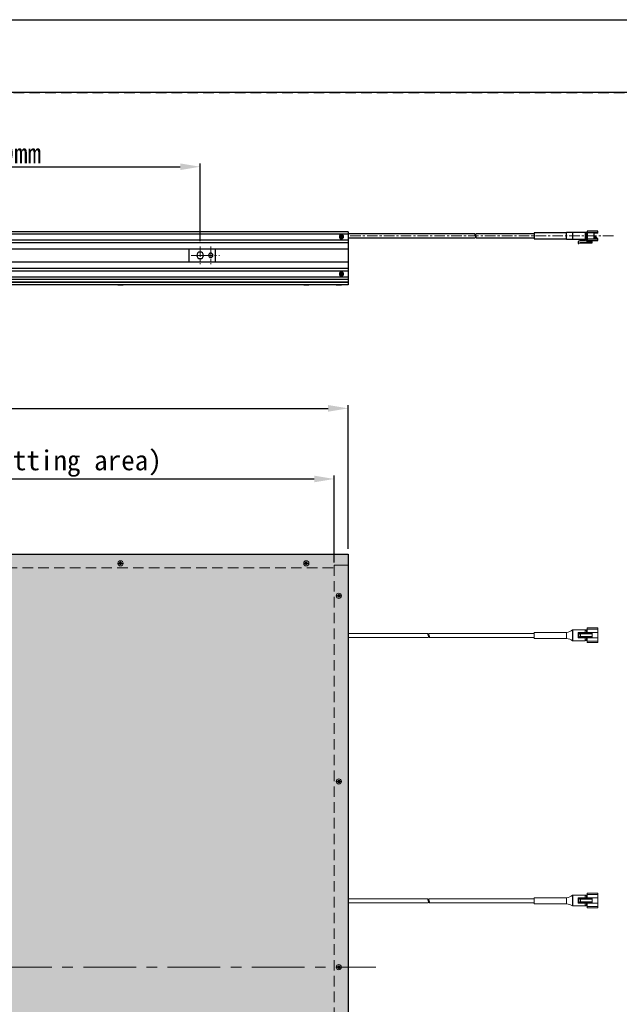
# Model space of a CAD drawing. Header units: millimetres. Extents: x 0 to 420, y 0 to 297.
# Tile 6 of 13: x 186 to 276, y 148 to 297. Entities that reach past the tile are written whole.
import ezdxf

# ---------------------------------------------------------------- set-up
doc = ezdxf.new("R2010")
doc.units = ezdxf.units.MM
doc.header["$LTSCALE"] = 0.25
doc.linetypes.add('CENTER', pattern=[50.8, 31.75, -6.35, 6.35, -6.35])
doc.linetypes.add('HIDDEN', pattern=[9.525, 6.35, -3.175])
for name, color, linetype, lineweight in [('BASE', 7, 'Continuous', 25), ('C-SIDE COVER', 7, 'Continuous', 25), ('CABLE 3P', 7, 'Continuous', 20), ('CENTER', 1, 'CENTER', 9), ('DIFFUSER', 4, 'Continuous', 20), ('DIMENSION', 6, 'Continuous', 15), ('HIDDEN', 3, 'HIDDEN', 15), ('MXB7785', 7, 'Continuous', 20), ('MXB8607', 7, 'Continuous', 20), ('SFB-4A6', 7, 'Continuous', 20), ('SIDE COVER', 7, 'Continuous', 25)]:
    doc.layers.add(name, color=color, linetype=linetype, lineweight=lineweight)
doc.layers.add('FORM', color=252, linetype='Continuous')
doc.layers.add('PAPER', color=254, linetype='Continuous', plot=False)
doc.styles.add('VS Standard', font='msgothic.ttc', dxfattribs={"height": 3})
doc.dimstyles.new('VS Standard x0.2', dxfattribs={"dimtxt": 3, "dimasz": 3, "dimexe": 0.5, "dimexo": 0.8, "dimgap": 0.5, "dimtad": 3, "dimlfac": 5, "dimrnd": 0.0001, "dimzin": 9, "dimdsep": 46, "dimtxsty": 'VS Standard', "dimcen": 0, "dimaunit": 1, "dimadec": 0, "dimazin": 2, "dimtfac": 1, "dimtmove": 0, "dimatfit": 2, "dimfxl": 1, "dimtolj": 1, "dimtzin": 0, "dimarcsym": 0})
doc.dimstyles.new('VS Standard x2', dxfattribs={"dimtxt": 3, "dimasz": 3, "dimexe": 0.5, "dimexo": 0.8, "dimgap": 0.5, "dimtad": 3, "dimlfac": 0.5, "dimrnd": 0.0001, "dimzin": 9, "dimdsep": 46, "dimtxsty": 'VS Standard', "dimcen": 0, "dimclrd": 256, "dimclre": 256, "dimclrt": 256, "dimaunit": 1, "dimadec": 0, "dimazin": 2, "dimtfac": 1, "dimtmove": 0, "dimatfit": 2, "dimfxl": 1, "dimtolj": 1, "dimtzin": 0, "dimarcsym": 0})

# ---------------------------------------------------------------- blocks, each defined once
blk = doc.blocks.new('*D7')
at = {"layer": 'Defpoints', "color": 0}
for p in [(235.36, 238.38), (110.76, 216.41), (235.36, 216.41)]:
    blk.add_point(p, dxfattribs=at)
at = {"layer": 'DIMENSION', "color": 0, "lineweight": -2}
for p, q in [((110.76, 217.21), (110.76, 238.88)), ((113.76, 238.38), (232.36, 238.38)), ((235.36, 217.21), (235.36, 238.88))]:
    blk.add_line(p, q, dxfattribs=at)
at = {"layer": 'DIMENSION', "color": 0}
for points in [[(113.76, 238.88), (113.76, 237.88), (110.76, 238.38)], [(232.36, 237.88), (232.36, 238.88), (235.36, 238.38)]]:
    blk.add_solid(points, dxfattribs=at)
at = {"layer": 'DIMENSION', "color": 0, "insert": (173.06, 240.38), "char_height": 3, "attachment_point": 5, "style": 'VS Standard'}
blk.add_mtext('\\A1;623', dxfattribs=at)
blk = doc.blocks.new('*D8')
at = {"layer": 'Defpoints', "color": 0}
for p in [(233.26, 227.73), (112.86, 214.31), (233.26, 214.31)]:
    blk.add_point(p, dxfattribs=at)
at = {"layer": 'DIMENSION', "color": 0, "lineweight": -2}
for p, q in [((112.86, 215.11), (112.86, 228.23)), ((115.86, 227.73), (230.26, 227.73)), ((233.26, 215.11), (233.26, 228.23))]:
    blk.add_line(p, q, dxfattribs=at)
at = {"layer": 'DIMENSION', "color": 0}
for points in [[(115.86, 228.23), (115.86, 227.23), (112.86, 227.73)], [(230.26, 227.23), (230.26, 228.23), (233.26, 227.73)]]:
    blk.add_solid(points, dxfattribs=at)
at = {"layer": 'DIMENSION', "color": 0, "insert": (187.89, 230.05), "char_height": 3, "attachment_point": 5, "style": 'VS Standard'}
blk.add_mtext('\\A1;\\A1;602 (Emitting area)', dxfattribs=at)
blk = doc.blocks.new('*D16')
at = {"layer": 'Defpoints', "color": 0}
for p in [(213.06, 274.82), (132.46, 262.8), (213.06, 262.8)]:
    blk.add_point(p, dxfattribs=at)
at = {"layer": 'DIMENSION', "lineweight": -2}
for p, q in [((132.46, 263.6), (132.46, 275.32)), ((135.46, 274.82), (210.06, 274.82)), ((213.06, 263.6), (213.06, 275.32))]:
    blk.add_line(p, q, dxfattribs=at)
at = {"layer": 'DIMENSION'}
for points in [[(135.46, 275.32), (135.46, 274.32), (132.46, 274.82)], [(210.06, 274.32), (210.06, 275.32), (213.06, 274.82)]]:
    blk.add_solid(points, dxfattribs=at)
at = {"layer": 'DIMENSION', "insert": (172.76, 276.82), "char_height": 3, "attachment_point": 5, "style": 'VS Standard'}
blk.add_mtext('\\A1;{\\A1;Motion 20}～600mm', dxfattribs=at)

msp = doc.modelspace()

# ---------------------------------------------------------------- hatches: boundary and pattern name
at = {"layer": 'DIFFUSER'}
h = msp.add_hatch(dxfattribs=at)
h.set_pattern_fill('PLUSSES', color=256, scale=0.2, style=0)
h.paths.add_polyline_path([(110.7634, 93.5074), (110.7634, 91.8074), (233.6634, 91.8074), (235.3634, 91.8074), (235.3634, 123.8074), (235.3634, 124.4074), (235.3634, 203.8074), (235.3634, 204.4074), (235.3634, 214.7074), (235.3634, 216.4074), (112.4634, 216.4074), (110.7634, 216.4074)])

# ---------------------------------------------------------------- linework, layer by layer
at = {"layer": 'BASE', "linetype": 'Continuous', "lineweight": 25}
for q in [(110.7634, 265.009), (235.3634, 264.709)]:
    msp.add_line((235.3634, 265.009), q, dxfattribs=at)
at = {"layer": 'C-SIDE COVER'}
msp.add_line((235.3634, 214.7074), (235.3634, 91.8074), dxfattribs=at)
at = {"layer": 'CABLE 3P', "linetype": 'Continuous', "lineweight": 25}
for p, q in [((254.5044, 264.709), (235.3634, 264.709)), ((263.4207, 264.709), (254.6516, 264.709)), ((268.3007, 264.849), (263.4207, 264.849)), ((263.4207, 264.849), (263.4207, 263.969)), ((268.3007, 263.909), (268.3007, 264.909)), ((269.2007, 264.909), (268.3007, 264.909)), ((271.1207, 264.919), (269.2007, 264.919)), ((269.2007, 264.909), (269.2007, 264.919)), ((269.2007, 264.909), (269.2007, 263.909)), ((271.1207, 264.919), (271.1207, 263.899)), ((271.3207, 264.909), (271.1207, 264.909)), ((271.1207, 264.809), (271.3207, 264.809)), ((271.3207, 264.909), (271.3207, 264.809)), ((271.3207, 264.809), (271.3207, 264.009)), ((271.4207, 264.809), (271.3207, 264.809)), ((273.0207, 265.109), (271.4207, 265.109)), ((271.4207, 265.109), (271.4207, 264.909)), ((271.4207, 264.909), (273.0207, 264.909)), ((271.4207, 264.909), (271.4207, 263.909)), ((273.0207, 264.809), (272.4207, 264.809)), ((272.4207, 264.809), (272.4207, 264.009)), ((273.0207, 264.909), (273.0207, 265.109)), ((273.0207, 264.809), (273.0207, 264.909)), ((235.3634, 264.109), (254.5044, 264.109)), ((254.6516, 264.109), (263.4207, 264.109)), ((263.4207, 263.969), (268.3007, 263.969)), ((268.3007, 263.909), (269.2007, 263.909)), ((269.2632, 263.899), (271.1207, 263.899)), ((270.3707, 263.709), (270.0435, 263.559)), ((270.0435, 263.559), (270.0435, 263.259)), ((270.0435, 263.259), (270.1435, 263.259)), ((270.1435, 263.3048), (270.3707, 263.409)), ((270.1435, 263.259), (270.1435, 263.3048)), ((270.2878, 263.369), (270.3751, 263.389)), ((270.2878, 263.369), (272.1507, 263.369)), ((270.3668, 263.4071), (270.3751, 263.389)), ((271.1707, 263.709), (270.3707, 263.709)), ((270.3707, 263.409), (272.1707, 263.409)), ((270.3751, 263.389), (270.4187, 263.409)), ((272.1707, 263.389), (270.3751, 263.389)), ((271.3207, 264.009), (271.1207, 264.009)), ((271.1207, 263.909), (271.3207, 263.909)), ((271.1707, 263.909), (271.1707, 263.709)), ((271.4207, 264.009), (271.3207, 264.009)), ((271.3207, 264.009), (271.3207, 263.909)), ((271.3707, 263.609), (271.3707, 263.8956)), ((272.1707, 263.609), (271.3707, 263.609)), ((273.0207, 263.909), (271.4207, 263.909)), ((271.4207, 263.909), (271.4207, 263.709)), ((271.4207, 263.709), (273.0207, 263.709)), ((271.4207, 263.709), (271.4207, 263.609)), ((272.1707, 263.609), (272.1707, 263.709)), ((272.1707, 263.409), (272.1707, 263.609)), ((272.1707, 263.389), (272.1707, 263.409)), ((272.4207, 264.199), (272.7724, 264.199)), ((272.7807, 264.179), (272.4207, 264.179)), ((272.4207, 264.139), (272.7807, 264.139)), ((272.7724, 264.119), (272.4207, 264.119)), ((272.4207, 264.009), (273.0207, 264.009)), ((272.7724, 264.199), (272.8024, 264.199)), ((272.8024, 264.119), (272.7724, 264.119)), ((272.8207, 264.179), (272.7807, 264.179)), ((272.7807, 264.139), (272.7807, 264.179)), ((272.7807, 264.139), (272.8207, 264.139)), ((272.8207, 264.1942), (272.8207, 264.179)), ((272.8207, 264.179), (272.8207, 264.139)), ((272.8207, 264.139), (272.8207, 264.1237)), ((273.0207, 263.909), (273.0207, 264.009)), ((273.0207, 263.709), (273.0207, 263.909))]:
    msp.add_line(p, q, dxfattribs=at)
at = {"layer": 'CABLE 3P'}
for p, q in [((269.2007, 203.337), (269.2007, 204.977)), ((269.2007, 204.977), (269.2632, 204.977)), ((269.2632, 204.977), (271.1207, 204.977)), ((269.2632, 204.977), (269.2632, 203.337)), ((271.1207, 204.977), (271.1207, 204.557)), ((271.3207, 204.957), (271.1207, 204.957)), ((271.3207, 204.957), (271.3207, 204.857)), ((273.0207, 205.257), (271.4207, 205.257)), ((271.4207, 205.257), (271.4207, 205.057)), ((271.4207, 205.057), (271.4207, 204.557)), ((271.4207, 205.057), (273.0207, 205.057)), ((273.0207, 205.057), (273.0207, 205.257)), ((273.0207, 204.557), (273.0207, 205.057)), ((247.4211, 204.4074), (235.3634, 204.4074)), ((235.3634, 204.4074), (235.3634, 203.8074)), ((247.4211, 203.8074), (235.3634, 203.8074)), ((263.4207, 204.4074), (247.5811, 204.4074)), ((263.4207, 203.8074), (247.5811, 203.8074)), ((268.3007, 204.557), (263.4207, 204.557)), ((263.4207, 204.557), (263.4207, 204.117)), ((263.4207, 203.677), (263.4207, 204.117)), ((268.3007, 203.677), (263.4207, 203.677)), ((268.3007, 203.667), (268.3007, 204.567)), ((270.0435, 204.557), (270.1435, 204.557)), ((270.0435, 204.557), (270.0435, 203.757)), ((270.1435, 203.757), (270.0435, 203.757)), ((270.1435, 204.557), (270.3707, 204.557)), ((270.1435, 204.557), (270.1435, 203.757)), ((270.3707, 203.757), (270.1435, 203.757)), ((270.2795, 204.437), (270.2795, 204.377)), ((270.2795, 204.437), (270.2878, 204.437)), ((270.2795, 204.377), (270.2878, 204.377)), ((270.2795, 203.937), (270.2795, 203.877)), ((270.2795, 203.937), (270.2878, 203.937)), ((270.2795, 203.877), (270.2878, 203.877)), ((270.2878, 204.437), (272.1507, 204.437)), ((270.2878, 204.377), (270.2878, 204.437)), ((272.1507, 204.377), (270.2878, 204.377)), ((270.2878, 203.877), (270.2878, 203.937)), ((270.2878, 203.937), (272.1507, 203.937)), ((272.1507, 203.877), (270.2878, 203.877)), ((270.3707, 204.477), (270.3668, 204.477)), ((270.3668, 204.337), (270.3707, 204.337)), ((270.3707, 203.977), (270.3668, 203.977)), ((270.3668, 203.837), (270.3707, 203.837)), ((270.3707, 204.557), (272.1707, 204.557)), ((270.3707, 204.557), (270.3707, 204.477)), ((270.3707, 204.337), (270.3707, 203.977)), ((270.3707, 203.837), (270.3707, 203.757)), ((272.1707, 203.757), (270.3707, 203.757)), ((272.1707, 204.457), (270.3751, 204.457)), ((270.3751, 204.357), (272.1707, 204.357)), ((272.1707, 203.957), (270.3751, 203.957)), ((270.3751, 203.857), (272.1707, 203.857)), ((271.1207, 204.857), (271.3207, 204.857)), ((271.1207, 203.757), (271.1207, 203.337)), ((271.3207, 203.457), (271.1207, 203.457)), ((271.4207, 204.857), (271.3207, 204.857)), ((271.3207, 204.857), (271.3207, 204.557)), ((271.3207, 203.757), (271.3207, 203.457)), ((271.3207, 203.457), (271.4207, 203.457)), ((271.3207, 203.457), (271.3207, 203.357)), ((271.4207, 203.757), (271.4207, 203.257)), ((272.1507, 204.437), (272.1707, 204.457)), ((272.1507, 204.437), (272.1507, 204.377)), ((272.1507, 204.377), (272.1707, 204.357)), ((272.1507, 203.937), (272.1707, 203.957)), ((272.1507, 203.937), (272.1507, 203.877)), ((272.1507, 203.877), (272.1707, 203.857)), ((272.1707, 204.557), (272.1707, 204.457)), ((273.0207, 204.557), (272.1707, 204.557)), ((272.1707, 204.357), (272.1707, 204.457)), ((272.1707, 204.357), (272.1707, 203.957)), ((272.1707, 203.857), (272.1707, 203.957)), ((272.1707, 203.857), (272.1707, 203.757)), ((272.1707, 203.757), (273.0207, 203.757)), ((273.0207, 203.757), (273.0207, 204.557)), ((273.0207, 203.757), (273.0207, 203.257)), ((269.2632, 203.337), (269.2007, 203.337)), ((271.1207, 203.337), (269.2632, 203.337)), ((271.1207, 203.357), (271.3207, 203.357)), ((271.4207, 203.257), (271.4207, 203.057)), ((273.0207, 203.257), (271.4207, 203.257)), ((271.4207, 203.057), (273.0207, 203.057)), ((273.0207, 203.057), (273.0207, 203.257)), ((269.2007, 163.3274), (269.2007, 164.9674)), ((269.2007, 164.9674), (269.2632, 164.9674)), ((269.2632, 164.9674), (271.1207, 164.9674)), ((269.2632, 164.9674), (269.2632, 163.3274)), ((271.1207, 164.9674), (271.1207, 164.5474)), ((271.3207, 164.9474), (271.1207, 164.9474)), ((271.1207, 164.8474), (271.3207, 164.8474)), ((271.3207, 164.9474), (271.3207, 164.8474)), ((271.4207, 164.8474), (271.3207, 164.8474)), ((271.3207, 164.8474), (271.3207, 164.5474)), ((273.0207, 165.2474), (271.4207, 165.2474)), ((271.4207, 165.2474), (271.4207, 165.0474)), ((271.4207, 165.0474), (271.4207, 164.5474)), ((271.4207, 165.0474), (273.0207, 165.0474)), ((273.0207, 165.0474), (273.0207, 165.2474)), ((273.0207, 164.5474), (273.0207, 165.0474)), ((247.4211, 164.4074), (235.3634, 164.4074)), ((247.4211, 163.8074), (235.3634, 163.8074)), ((263.4207, 164.4074), (247.5811, 164.4074)), ((263.4207, 163.8074), (247.5811, 163.8074)), ((268.3007, 164.5474), (263.4207, 164.5474)), ((263.4207, 164.5474), (263.4207, 163.6674)), ((268.3007, 163.6674), (263.4207, 163.6674)), ((268.3007, 163.6574), (268.3007, 164.5574)), ((270.0435, 164.5474), (270.1435, 164.5474)), ((270.0435, 164.5474), (270.0435, 163.7474)), ((270.1435, 163.7474), (270.0435, 163.7474)), ((270.1435, 164.5474), (270.3707, 164.5474)), ((270.1435, 164.5474), (270.1435, 163.7474)), ((270.3707, 163.7474), (270.1435, 163.7474)), ((270.2795, 164.4274), (270.2795, 164.3674)), ((270.2795, 164.4274), (270.2878, 164.4274)), ((270.2795, 164.3674), (270.2878, 164.3674)), ((270.2795, 163.9274), (270.2795, 163.8674)), ((270.2795, 163.9274), (270.2878, 163.9274)), ((270.2795, 163.8674), (270.2878, 163.8674)), ((270.2878, 164.4274), (272.1507, 164.4274)), ((270.2878, 164.3674), (270.2878, 164.4274)), ((272.1507, 164.3674), (270.2878, 164.3674)), ((270.2878, 163.8674), (270.2878, 163.9274)), ((270.2878, 163.9274), (272.1507, 163.9274)), ((272.1507, 163.8674), (270.2878, 163.8674)), ((270.3707, 164.4674), (270.3668, 164.4674)), ((270.3668, 164.3274), (270.3707, 164.3274)), ((270.3707, 163.9674), (270.3668, 163.9674)), ((270.3668, 163.8274), (270.3707, 163.8274)), ((270.3707, 164.5474), (272.1707, 164.5474)), ((270.3707, 164.5474), (270.3707, 164.4674)), ((270.3707, 164.3274), (270.3707, 163.9674)), ((270.3707, 163.8274), (270.3707, 163.7474)), ((272.1707, 163.7474), (270.3707, 163.7474)), ((272.1707, 164.4474), (270.3751, 164.4474)), ((270.3751, 164.3474), (272.1707, 164.3474)), ((272.1707, 163.9474), (270.3751, 163.9474)), ((270.3751, 163.8474), (272.1707, 163.8474)), ((271.1207, 163.7474), (271.1207, 163.3274)), ((271.3207, 163.4474), (271.1207, 163.4474)), ((271.3207, 163.7474), (271.3207, 163.4474)), ((271.3207, 163.4474), (271.4207, 163.4474)), ((271.3207, 163.4474), (271.3207, 163.3474)), ((271.4207, 163.7474), (271.4207, 163.2474)), ((272.1507, 164.4274), (272.1707, 164.4474)), ((272.1507, 164.4274), (272.1507, 164.3674)), ((272.1507, 164.3674), (272.1707, 164.3474)), ((272.1507, 163.9274), (272.1707, 163.9474)), ((272.1507, 163.9274), (272.1507, 163.8674)), ((272.1507, 163.8674), (272.1707, 163.8474)), ((272.1707, 164.5474), (272.1707, 164.4474)), ((273.0207, 164.5474), (272.1707, 164.5474)), ((272.1707, 164.3474), (272.1707, 164.4474)), ((272.1707, 164.3474), (272.1707, 163.9474)), ((272.1707, 163.8474), (272.1707, 163.9474)), ((272.1707, 163.8474), (272.1707, 163.7474)), ((272.1707, 163.7474), (273.0207, 163.7474)), ((273.0207, 163.7474), (273.0207, 164.5474)), ((273.0207, 163.7474), (273.0207, 163.2474)), ((269.2632, 163.3274), (269.2007, 163.3274)), ((271.1207, 163.3274), (269.2632, 163.3274)), ((271.1207, 163.3474), (271.3207, 163.3474)), ((271.4207, 163.2474), (271.4207, 163.0474)), ((273.0207, 163.2474), (271.4207, 163.2474)), ((271.4207, 163.0474), (273.0207, 163.0474)), ((273.0207, 163.0474), (273.0207, 163.2474))]:
    msp.add_line(p, q, dxfattribs=at)
for centre, radius, start, end in [((254.7581, 264.5614), 0.2934, 149.818965, 211.312243), ((254.2512, 264.2668), 0.293, 327.409179, 30.203585), ((254.2315, 264.5562), 0.3127, 331.901185, 29.230022), ((254.9045, 264.2581), 0.2991, 149.713291, 209.909867), ((254.905, 264.5598), 0.2995, 150.131665, 210.245177), ((254.3794, 264.2598), 0.3057, 330.428121, 29.195037), ((267.7771, 206.9092), 2.4, 282.601547, 306.382256), ((271.3207, 205.057), 0.1, 270, 0), ((247.6611, 204.2574), 0.283, 147.994617, 212.005383), ((247.1811, 204.2574), 0.283, 327.994617, 32.005383), ((247.1811, 203.9574), 0.283, 327.994617, 32.005383), ((247.8211, 204.2574), 0.283, 147.994617, 212.005383), ((247.8211, 203.9574), 0.283, 147.994617, 212.005383), ((247.3411, 203.9574), 0.283, 327.994617, 32.005383), ((267.9412, 201.2941), 2.4, 58.343882, 81.383512), ((270.385, 204.4728), 0.0187, 167.242859, 237.996871), ((270.385, 204.3411), 0.0187, 122.003129, 192.757141), ((270.385, 203.9728), 0.0187, 167.242859, 237.996871), ((270.385, 203.8411), 0.0187, 122.003129, 192.757141), ((270.4088, 204.5008), 0.0449, 212.003129, 282.757141), ((270.4088, 204.3132), 0.0449, 77.242859, 147.996871), ((270.4088, 204.0008), 0.0449, 212.003129, 282.757141), ((270.4088, 203.8132), 0.0449, 77.242859, 147.996871), ((271.3207, 203.257), 0.1, 0, 90), ((267.7771, 166.8996), 2.4, 282.601547, 306.382256), ((271.3207, 165.0474), 0.1, 270, 0), ((247.6611, 164.2574), 0.283, 147.994617, 212.005383), ((247.1811, 164.2574), 0.283, 327.994617, 32.005383), ((247.1811, 163.9574), 0.283, 327.994617, 32.005383), ((247.8211, 164.2574), 0.283, 147.994617, 212.005383), ((247.8211, 163.9574), 0.283, 147.994617, 212.005383), ((247.3411, 163.9574), 0.283, 327.994617, 32.005383), ((267.9412, 161.2845), 2.4, 58.343882, 81.383512), ((270.385, 164.4632), 0.0187, 167.242859, 237.996871), ((270.385, 164.3315), 0.0187, 122.003129, 192.757141), ((270.385, 163.9632), 0.0187, 167.242859, 237.996871), ((270.385, 163.8315), 0.0187, 122.003129, 192.757141), ((270.4088, 164.4912), 0.0449, 212.003129, 282.757141), ((270.4088, 164.3036), 0.0449, 77.242859, 147.996871), ((270.4088, 163.9912), 0.0449, 212.003129, 282.757141), ((270.4088, 163.8036), 0.0449, 77.242859, 147.996871), ((271.3207, 163.2474), 0.1, 0, 90)]:
    msp.add_arc(centre, radius, start, end, dxfattribs=at)
at = {"layer": 'CABLE 3P', "linetype": 'Continuous', "lineweight": 25}
for centre, radius, start, end in [((271.3207, 265.009), 0.1, 270, 0), ((269.2632, 264.099), 0.2, 251.805128, 270), ((271.3207, 263.809), 0.1, 0, 90), ((272.1507, 263.389), 0.02, 270, 0), ((272.7624, 264.1831), 0.0187, 347.23561, 57.76439), ((272.7624, 264.1348), 0.0187, 302.23561, 12.76439), ((272.8029, 264.163), 0.0359, 60.219234, 90.70922), ((272.8029, 264.1549), 0.0359, 269.29078, 299.780766)]:
    msp.add_arc(centre, radius, start, end, dxfattribs=at)
at = {"layer": 'CABLE 3P'}
for points in [[(270.3668, 204.477), (270.3156, 204.477), (270.2795, 204.4604), (270.2795, 204.437)], [(270.2795, 204.377), (270.2795, 204.3535), (270.3156, 204.337), (270.3668, 204.337)], [(270.3668, 203.977), (270.3156, 203.977), (270.2795, 203.9604), (270.2795, 203.937)], [(270.2795, 203.877), (270.2795, 203.8535), (270.3156, 203.837), (270.3668, 203.837)], [(270.2878, 204.437), (270.2878, 204.4487), (270.324, 204.457), (270.3751, 204.457)], [(270.3751, 204.357), (270.324, 204.357), (270.2878, 204.3653), (270.2878, 204.377)], [(270.2878, 203.937), (270.2878, 203.9487), (270.324, 203.957), (270.3751, 203.957)], [(270.3751, 203.857), (270.324, 203.857), (270.2878, 203.8653), (270.2878, 203.877)], [(270.3668, 164.4674), (270.3156, 164.4674), (270.2795, 164.4508), (270.2795, 164.4274)], [(270.2795, 164.3674), (270.2795, 164.3439), (270.3156, 164.3274), (270.3668, 164.3274)], [(270.3668, 163.9674), (270.3156, 163.9674), (270.2795, 163.9508), (270.2795, 163.9274)], [(270.2795, 163.8674), (270.2795, 163.8439), (270.3156, 163.8274), (270.3668, 163.8274)], [(270.2878, 164.4274), (270.2878, 164.4391), (270.324, 164.4474), (270.3751, 164.4474)], [(270.3751, 164.3474), (270.324, 164.3474), (270.2878, 164.3556), (270.2878, 164.3674)], [(270.2878, 163.9274), (270.2878, 163.9391), (270.324, 163.9474), (270.3751, 163.9474)], [(270.3751, 163.8474), (270.324, 163.8474), (270.2878, 163.8556), (270.2878, 163.8674)]]:
    msp.add_rational_spline(points, [1, 0.804737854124, 0.804737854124, 1], degree=3, dxfattribs=at)
at = {"layer": 'CENTER', "ltscale": 0.2}
for p, q in [((275.3634, 264.409), (235.3634, 264.409)), ((211.7253, 261.459), (214.4015, 261.459)), ((213.0634, 262.7971), (213.0634, 260.1209)), ((213.3253, 261.459), (216.0015, 261.459)), ((214.6634, 262.7971), (214.6634, 260.1209))]:
    msp.add_line(p, q, dxfattribs=at)
at = {"layer": 'CENTER'}
msp.add_line((106.5634, 154.1074), (239.5634, 154.1074), dxfattribs=at)
at = {"layer": 'DIFFUSER', "linetype": 'Continuous', "lineweight": 25}
for p, q in [((235.3634, 257.409), (110.7634, 257.409)), ((235.3634, 257.009), (110.7634, 257.009)), ((235.3634, 257.409), (235.3634, 257.009))]:
    msp.add_line(p, q, dxfattribs=at)
at = {"layer": 'FORM'}
msp.add_line((406.5, 286), (13.5, 286), dxfattribs=at)
at = {"layer": 'FORM', "linetype": 'HIDDEN'}
msp.add_lwpolyline([(13.5, 286), (406.5, 286), (406.5, 11), (13.5, 11)], close=True, dxfattribs=at)
at = {"layer": 'HIDDEN'}
for p, q in [((112.4634, 214.3074), (233.2634, 214.3074)), ((233.2634, 214.7074), (235.3634, 214.7074)), ((235.3634, 214.7074), (233.2634, 214.7074)), ((233.2634, 214.7074), (235.3634, 214.7074)), ((233.2634, 214.7074), (235.3634, 214.7074)), ((235.3634, 214.7074), (233.2634, 214.7074)), ((233.2634, 214.7074), (233.2634, 93.9074)), ((235.3634, 214.7074), (233.2634, 214.7074))]:
    msp.add_line(p, q, dxfattribs=at)
at = {"layer": 'MXB7785', "lineweight": 25}
for p, q in [((234.3426, 264.4297), (234.3134, 264.459)), ((234.3134, 264.309), (234.3134, 264.459)), ((234.3134, 264.459), (234.4134, 264.459)), ((234.3426, 264.2797), (234.3426, 264.4297)), ((234.3426, 264.4297), (234.3841, 264.4297)), ((234.3634, 264.559), (234.3634, 264.579)), ((234.3841, 264.4297), (234.4134, 264.459)), ((234.3841, 264.4297), (234.3841, 264.2797)), ((234.4134, 264.459), (234.4134, 264.309)), ((234.1926, 264.2797), (234.1634, 264.309)), ((234.1634, 264.209), (234.1634, 264.309)), ((234.1634, 264.309), (234.3134, 264.309)), ((234.1634, 264.209), (234.1926, 264.2382)), ((234.3134, 264.209), (234.1634, 264.209)), ((234.1926, 264.2797), (234.3426, 264.2797)), ((234.1926, 264.2382), (234.1926, 264.2797)), ((234.3426, 264.2382), (234.1926, 264.2382)), ((234.3426, 264.2797), (234.3134, 264.309)), ((234.3426, 264.2382), (234.3134, 264.209)), ((234.3134, 264.059), (234.3134, 264.209)), ((234.3426, 264.0882), (234.3134, 264.059)), ((234.4134, 264.059), (234.3134, 264.059)), ((234.3426, 264.0882), (234.3426, 264.2382)), ((234.3841, 264.0882), (234.3426, 264.0882)), ((234.3634, 263.939), (234.3634, 263.959)), ((234.3841, 264.2797), (234.4134, 264.309)), ((234.3841, 264.2797), (234.5341, 264.2797)), ((234.5341, 264.2382), (234.3841, 264.2382)), ((234.3841, 264.2382), (234.4134, 264.209)), ((234.3841, 264.2382), (234.3841, 264.0882)), ((234.3841, 264.0882), (234.4134, 264.059)), ((234.4134, 264.309), (234.5634, 264.309)), ((234.5634, 264.209), (234.4134, 264.209)), ((234.4134, 264.209), (234.4134, 264.059)), ((234.5341, 264.2797), (234.5634, 264.309)), ((234.5341, 264.2797), (234.5341, 264.2382)), ((234.5341, 264.2382), (234.5634, 264.209)), ((234.5634, 264.309), (234.5634, 264.209)), ((234.0434, 258.659), (234.0634, 258.659)), ((234.1926, 258.6797), (234.1634, 258.709)), ((234.1634, 258.609), (234.1634, 258.709)), ((234.1634, 258.709), (234.3134, 258.709)), ((234.1634, 258.609), (234.1926, 258.6382)), ((234.3134, 258.609), (234.1634, 258.609)), ((234.1926, 258.6797), (234.3426, 258.6797)), ((234.1926, 258.6382), (234.1926, 258.6797)), ((234.3426, 258.6382), (234.1926, 258.6382)), ((234.3426, 258.8297), (234.3134, 258.859)), ((234.3134, 258.709), (234.3134, 258.859)), ((234.3134, 258.859), (234.4134, 258.859)), ((234.3426, 258.6797), (234.3134, 258.709)), ((234.3426, 258.6382), (234.3134, 258.609)), ((234.3134, 258.459), (234.3134, 258.609)), ((234.3426, 258.4882), (234.3134, 258.459)), ((234.4134, 258.459), (234.3134, 258.459)), ((234.3426, 258.6797), (234.3426, 258.8297)), ((234.3426, 258.8297), (234.3841, 258.8297)), ((234.3426, 258.4882), (234.3426, 258.6382)), ((234.3841, 258.4882), (234.3426, 258.4882)), ((234.3841, 258.8297), (234.4134, 258.859)), ((234.3841, 258.8297), (234.3841, 258.6797)), ((234.3841, 258.6797), (234.4134, 258.709)), ((234.3841, 258.6797), (234.5341, 258.6797)), ((234.5341, 258.6382), (234.3841, 258.6382)), ((234.3841, 258.6382), (234.4134, 258.609)), ((234.3841, 258.6382), (234.3841, 258.4882)), ((234.3841, 258.4882), (234.4134, 258.459)), ((234.4134, 258.859), (234.4134, 258.709)), ((234.4134, 258.709), (234.5634, 258.709)), ((234.5634, 258.609), (234.4134, 258.609)), ((234.4134, 258.609), (234.4134, 258.459)), ((234.5341, 258.6797), (234.5634, 258.709)), ((234.5341, 258.6797), (234.5341, 258.6382)), ((234.5341, 258.6382), (234.5634, 258.609)), ((234.5634, 258.709), (234.5634, 258.609)), ((234.6634, 258.659), (234.6834, 258.659))]:
    msp.add_line(p, q, dxfattribs=at)
for centre, start, end in [((234.3634, 264.259), 90, 270), ((234.3634, 264.259), 270, 90), ((234.3634, 258.659), 90, 270), ((234.3634, 258.659), 270, 90)]:
    msp.add_arc(centre, 0.3, start, end, dxfattribs=at)
at = {"layer": 'MXB8607'}
for p, q in [((200.6684, 256.959), (200.6684, 257.009)), ((201.4584, 257.009), (200.6684, 257.009)), ((201.4584, 256.959), (200.6684, 256.959)), ((201.4584, 256.959), (201.4584, 257.009)), ((201.4584, 256.959), (201.4584, 257.009)), ((228.6684, 256.959), (228.6684, 257.009)), ((229.4584, 257.009), (228.6684, 257.009)), ((229.4584, 256.959), (228.6684, 256.959)), ((229.4584, 256.959), (229.4584, 257.009)), ((229.4584, 256.959), (229.4584, 257.009)), ((233.5684, 256.959), (233.5684, 257.009)), ((234.3584, 257.009), (233.5684, 257.009)), ((234.3584, 256.959), (233.5684, 256.959)), ((234.3584, 256.959), (234.3584, 257.009)), ((234.3584, 256.959), (234.3584, 257.009)), ((200.8634, 214.9574), (200.8634, 215.0574)), ((200.8926, 215.0281), (200.8634, 215.0574)), ((200.8634, 215.0574), (201.0134, 215.0574)), ((200.8926, 214.9866), (200.8634, 214.9574)), ((201.0134, 214.9574), (200.8634, 214.9574)), ((200.8926, 214.9866), (200.8926, 215.0281)), ((200.8926, 215.0281), (201.0426, 215.0281)), ((201.0426, 214.9866), (200.8926, 214.9866)), ((201.0426, 215.1781), (201.0134, 215.2074)), ((201.0134, 215.0574), (201.0134, 215.2074)), ((201.0134, 215.2074), (201.1134, 215.2074)), ((201.0134, 215.0574), (201.0426, 215.0281)), ((201.0426, 214.9866), (201.0134, 214.9574)), ((201.0134, 214.8074), (201.0134, 214.9574)), ((201.0426, 214.8366), (201.0134, 214.8074)), ((201.1134, 214.8074), (201.0134, 214.8074)), ((201.0426, 215.1781), (201.0841, 215.1781)), ((201.0426, 215.0281), (201.0426, 215.1781)), ((201.0426, 214.8366), (201.0426, 214.9866)), ((201.0841, 214.8366), (201.0426, 214.8366)), ((201.0841, 215.1781), (201.1134, 215.2074)), ((201.0841, 215.1781), (201.0841, 215.0281)), ((201.0841, 215.0281), (201.1134, 215.0574)), ((201.0841, 215.0281), (201.2341, 215.0281)), ((201.0841, 214.9866), (201.0841, 214.8366)), ((201.2341, 214.9866), (201.0841, 214.9866)), ((201.0841, 214.9866), (201.1134, 214.9574)), ((201.0841, 214.8366), (201.1134, 214.8074)), ((201.1134, 215.2074), (201.1134, 215.0574)), ((201.1134, 215.0574), (201.2634, 215.0574)), ((201.2634, 214.9574), (201.1134, 214.9574)), ((201.1134, 214.9574), (201.1134, 214.8074)), ((201.2341, 215.0281), (201.2634, 215.0574)), ((201.2341, 215.0281), (201.2341, 214.9866)), ((201.2341, 214.9866), (201.2634, 214.9574)), ((201.2634, 215.0574), (201.2634, 214.9574)), ((228.8634, 214.9574), (228.8634, 215.0574)), ((228.8926, 215.0281), (228.8634, 215.0574)), ((228.8634, 215.0574), (229.0134, 215.0574)), ((228.8926, 214.9866), (228.8634, 214.9574)), ((229.0134, 214.9574), (228.8634, 214.9574)), ((228.8926, 214.9866), (228.8926, 215.0281)), ((228.8926, 215.0281), (229.0426, 215.0281)), ((229.0426, 214.9866), (228.8926, 214.9866)), ((229.0426, 215.1781), (229.0134, 215.2074)), ((229.0134, 215.0574), (229.0134, 215.2074)), ((229.0134, 215.2074), (229.1134, 215.2074)), ((229.0134, 215.0574), (229.0426, 215.0281)), ((229.0426, 214.9866), (229.0134, 214.9574)), ((229.0134, 214.8074), (229.0134, 214.9574)), ((229.0426, 214.8366), (229.0134, 214.8074)), ((229.1134, 214.8074), (229.0134, 214.8074)), ((229.0426, 215.1781), (229.0841, 215.1781)), ((229.0426, 215.0281), (229.0426, 215.1781)), ((229.0426, 214.8366), (229.0426, 214.9866)), ((229.0841, 214.8366), (229.0426, 214.8366)), ((229.0841, 215.1781), (229.1134, 215.2074)), ((229.0841, 215.1781), (229.0841, 215.0281)), ((229.0841, 215.0281), (229.1134, 215.0574)), ((229.0841, 215.0281), (229.2341, 215.0281)), ((229.0841, 214.9866), (229.0841, 214.8366)), ((229.2341, 214.9866), (229.0841, 214.9866)), ((229.0841, 214.9866), (229.1134, 214.9574)), ((229.0841, 214.8366), (229.1134, 214.8074)), ((229.1134, 215.2074), (229.1134, 215.0574)), ((229.1134, 215.0574), (229.2634, 215.0574)), ((229.2634, 214.9574), (229.1134, 214.9574)), ((229.1134, 214.9574), (229.1134, 214.8074)), ((229.2341, 215.0281), (229.2634, 215.0574)), ((229.2341, 215.0281), (229.2341, 214.9866)), ((229.2341, 214.9866), (229.2634, 214.9574)), ((229.2634, 215.0574), (229.2634, 214.9574)), ((233.7634, 210.0574), (233.7634, 210.1574)), ((233.7634, 210.1574), (233.9134, 210.1574)), ((233.7926, 210.1281), (233.7634, 210.1574)), ((233.7926, 210.0866), (233.7634, 210.0574)), ((233.9134, 210.0574), (233.7634, 210.0574)), ((233.7926, 210.0866), (233.7926, 210.1281)), ((233.7926, 210.1281), (233.9426, 210.1281)), ((233.9426, 210.0866), (233.7926, 210.0866)), ((233.9134, 210.1574), (233.9134, 210.3074)), ((233.9134, 210.3074), (234.0134, 210.3074)), ((233.9426, 210.2781), (233.9134, 210.3074)), ((233.9426, 210.1281), (233.9134, 210.1574)), ((233.9426, 210.0866), (233.9134, 210.0574)), ((233.9134, 209.9074), (233.9134, 210.0574)), ((233.9426, 209.9366), (233.9134, 209.9074)), ((234.0134, 209.9074), (233.9134, 209.9074)), ((233.9426, 210.1281), (233.9426, 210.2781)), ((233.9426, 210.2781), (233.9841, 210.2781)), ((233.9426, 209.9366), (233.9426, 210.0866)), ((233.9841, 209.9366), (233.9426, 209.9366)), ((233.9841, 210.2781), (234.0134, 210.3074)), ((233.9841, 210.2781), (233.9841, 210.1281)), ((234.0134, 210.1574), (233.9841, 210.1281)), ((233.9841, 210.1281), (234.1341, 210.1281)), ((234.1341, 210.0866), (233.9841, 210.0866)), ((233.9841, 210.0866), (234.0134, 210.0574)), ((233.9841, 210.0866), (233.9841, 209.9366)), ((233.9841, 209.9366), (234.0134, 209.9074)), ((234.0134, 210.3074), (234.0134, 210.1574)), ((234.0134, 210.1574), (234.1634, 210.1574)), ((234.1634, 210.0574), (234.0134, 210.0574)), ((234.0134, 210.0574), (234.0134, 209.9074)), ((234.1341, 210.1281), (234.1634, 210.1574)), ((234.1341, 210.1281), (234.1341, 210.0866)), ((234.1341, 210.0866), (234.1634, 210.0574)), ((234.1634, 210.1574), (234.1634, 210.0574)), ((233.7634, 182.0574), (233.7634, 182.1574)), ((233.7634, 182.1574), (233.9134, 182.1574)), ((233.7926, 182.1281), (233.7634, 182.1574)), ((233.7926, 182.0866), (233.7634, 182.0574)), ((233.9134, 182.0574), (233.7634, 182.0574)), ((233.7926, 182.0866), (233.7926, 182.1281)), ((233.7926, 182.1281), (233.9426, 182.1281)), ((233.9426, 182.0866), (233.7926, 182.0866)), ((233.9134, 182.1574), (233.9134, 182.3074)), ((233.9134, 182.3074), (234.0134, 182.3074)), ((233.9426, 182.2781), (233.9134, 182.3074)), ((233.9426, 182.1281), (233.9134, 182.1574)), ((233.9426, 182.0866), (233.9134, 182.0574)), ((233.9134, 181.9074), (233.9134, 182.0574)), ((233.9426, 181.9366), (233.9134, 181.9074)), ((234.0134, 181.9074), (233.9134, 181.9074)), ((233.9426, 182.1281), (233.9426, 182.2781)), ((233.9426, 182.2781), (233.9841, 182.2781)), ((233.9426, 181.9366), (233.9426, 182.0866)), ((233.9841, 181.9366), (233.9426, 181.9366)), ((233.9841, 182.2781), (234.0134, 182.3074)), ((233.9841, 182.2781), (233.9841, 182.1281)), ((234.0134, 182.1574), (233.9841, 182.1281)), ((233.9841, 182.1281), (234.1341, 182.1281)), ((234.1341, 182.0866), (233.9841, 182.0866)), ((233.9841, 182.0866), (234.0134, 182.0574)), ((233.9841, 182.0866), (233.9841, 181.9366)), ((233.9841, 181.9366), (234.0134, 181.9074)), ((234.0134, 182.3074), (234.0134, 182.1574)), ((234.0134, 182.1574), (234.1634, 182.1574)), ((234.1634, 182.0574), (234.0134, 182.0574)), ((234.0134, 182.0574), (234.0134, 181.9074)), ((234.1341, 182.1281), (234.1634, 182.1574)), ((234.1341, 182.1281), (234.1341, 182.0866)), ((234.1341, 182.0866), (234.1634, 182.0574)), ((234.1634, 182.1574), (234.1634, 182.0574)), ((233.7634, 154.0574), (233.7634, 154.1574)), ((233.7634, 154.1574), (233.9134, 154.1574)), ((233.7926, 154.1281), (233.7634, 154.1574)), ((233.7926, 154.0866), (233.7634, 154.0574)), ((233.9134, 154.0574), (233.7634, 154.0574)), ((233.7926, 154.0866), (233.7926, 154.1281)), ((233.7926, 154.1281), (233.9426, 154.1281)), ((233.9426, 154.0866), (233.7926, 154.0866)), ((233.9134, 154.1574), (233.9134, 154.3074)), ((233.9134, 154.3074), (234.0134, 154.3074)), ((233.9426, 154.2781), (233.9134, 154.3074)), ((233.9426, 154.1281), (233.9134, 154.1574)), ((233.9426, 154.0866), (233.9134, 154.0574)), ((233.9134, 153.9074), (233.9134, 154.0574)), ((233.9426, 153.9366), (233.9134, 153.9074)), ((234.0134, 153.9074), (233.9134, 153.9074)), ((233.9426, 154.1281), (233.9426, 154.2781)), ((233.9426, 154.2781), (233.9841, 154.2781)), ((233.9426, 153.9366), (233.9426, 154.0866)), ((233.9841, 153.9366), (233.9426, 153.9366)), ((233.9841, 154.2781), (234.0134, 154.3074)), ((233.9841, 154.2781), (233.9841, 154.1281)), ((234.0134, 154.1574), (233.9841, 154.1281)), ((233.9841, 154.1281), (234.1341, 154.1281)), ((234.1341, 154.0866), (233.9841, 154.0866)), ((233.9841, 154.0866), (234.0134, 154.0574)), ((233.9841, 154.0866), (233.9841, 153.9366)), ((233.9841, 153.9366), (234.0134, 153.9074)), ((234.0134, 154.3074), (234.0134, 154.1574)), ((234.0134, 154.1574), (234.1634, 154.1574)), ((234.1634, 154.0574), (234.0134, 154.0574)), ((234.0134, 154.0574), (234.0134, 153.9074)), ((234.1341, 154.1281), (234.1634, 154.1574)), ((234.1341, 154.1281), (234.1341, 154.0866)), ((234.1341, 154.0866), (234.1634, 154.0574)), ((234.1634, 154.1574), (234.1634, 154.0574))]:
    msp.add_line(p, q, dxfattribs=at)
at = {"layer": 'MXB8607', "linetype": 'Continuous', "lineweight": 25}
for p, q in [((200.8634, 214.9574), (200.8634, 215.0574)), ((200.8634, 215.0574), (201.0134, 215.0574)), ((200.8926, 215.0281), (200.8634, 215.0574)), ((200.8926, 214.9866), (200.8634, 214.9574)), ((201.0134, 214.9574), (200.8634, 214.9574)), ((200.8926, 214.9866), (200.8926, 215.0281)), ((200.8926, 215.0281), (201.0426, 215.0281)), ((201.0426, 214.9866), (200.8926, 214.9866)), ((201.0426, 215.1781), (201.0134, 215.2074)), ((201.0134, 215.0574), (201.0134, 215.2074)), ((201.0134, 215.2074), (201.1134, 215.2074)), ((201.0134, 215.0574), (201.0426, 215.0281)), ((201.0426, 214.9866), (201.0134, 214.9574)), ((201.0134, 214.8074), (201.0134, 214.9574)), ((201.0426, 214.8366), (201.0134, 214.8074)), ((201.1134, 214.8074), (201.0134, 214.8074)), ((201.0426, 215.1781), (201.0841, 215.1781)), ((201.0426, 215.0281), (201.0426, 215.1781)), ((201.0426, 214.8366), (201.0426, 214.9866)), ((201.0841, 214.8366), (201.0426, 214.8366)), ((201.0841, 215.1781), (201.1134, 215.2074)), ((201.0841, 215.1781), (201.0841, 215.0281)), ((201.0841, 215.0281), (201.1134, 215.0574)), ((201.0841, 215.0281), (201.2341, 215.0281)), ((201.0841, 214.9866), (201.0841, 214.8366)), ((201.2341, 214.9866), (201.0841, 214.9866)), ((201.0841, 214.9866), (201.1134, 214.9574)), ((201.0841, 214.8366), (201.1134, 214.8074)), ((201.1134, 215.2074), (201.1134, 215.0574)), ((201.1134, 215.0574), (201.2634, 215.0574)), ((201.2634, 214.9574), (201.1134, 214.9574)), ((201.1134, 214.9574), (201.1134, 214.8074)), ((201.2341, 215.0281), (201.2634, 215.0574)), ((201.2341, 215.0281), (201.2341, 214.9866)), ((201.2341, 214.9866), (201.2634, 214.9574)), ((201.2634, 215.0574), (201.2634, 214.9574)), ((228.8634, 214.9574), (228.8634, 215.0574)), ((228.8634, 215.0574), (229.0134, 215.0574)), ((228.8926, 215.0281), (228.8634, 215.0574)), ((228.8926, 214.9866), (228.8634, 214.9574)), ((229.0134, 214.9574), (228.8634, 214.9574)), ((228.8926, 214.9866), (228.8926, 215.0281)), ((228.8926, 215.0281), (229.0426, 215.0281)), ((229.0426, 214.9866), (228.8926, 214.9866)), ((229.0426, 215.1781), (229.0134, 215.2074)), ((229.0134, 215.0574), (229.0134, 215.2074)), ((229.0134, 215.2074), (229.1134, 215.2074)), ((229.0134, 215.0574), (229.0426, 215.0281)), ((229.0426, 214.9866), (229.0134, 214.9574)), ((229.0134, 214.8074), (229.0134, 214.9574)), ((229.0426, 214.8366), (229.0134, 214.8074)), ((229.1134, 214.8074), (229.0134, 214.8074)), ((229.0426, 215.1781), (229.0841, 215.1781)), ((229.0426, 215.0281), (229.0426, 215.1781)), ((229.0426, 214.8366), (229.0426, 214.9866)), ((229.0841, 214.8366), (229.0426, 214.8366)), ((229.0841, 215.1781), (229.1134, 215.2074)), ((229.0841, 215.1781), (229.0841, 215.0281)), ((229.0841, 215.0281), (229.1134, 215.0574)), ((229.0841, 215.0281), (229.2341, 215.0281)), ((229.0841, 214.9866), (229.0841, 214.8366)), ((229.2341, 214.9866), (229.0841, 214.9866)), ((229.0841, 214.9866), (229.1134, 214.9574)), ((229.0841, 214.8366), (229.1134, 214.8074)), ((229.1134, 215.2074), (229.1134, 215.0574)), ((229.1134, 215.0574), (229.2634, 215.0574)), ((229.2634, 214.9574), (229.1134, 214.9574)), ((229.1134, 214.9574), (229.1134, 214.8074)), ((229.2341, 215.0281), (229.2634, 215.0574)), ((229.2341, 215.0281), (229.2341, 214.9866)), ((229.2341, 214.9866), (229.2634, 214.9574)), ((229.2634, 215.0574), (229.2634, 214.9574)), ((233.7634, 210.0574), (233.7634, 210.1574)), ((233.7926, 210.1281), (233.7634, 210.1574)), ((233.7634, 210.1574), (233.9134, 210.1574)), ((233.7926, 210.0866), (233.7634, 210.0574)), ((233.9134, 210.0574), (233.7634, 210.0574)), ((233.7926, 210.0866), (233.7926, 210.1281)), ((233.7926, 210.1281), (233.9426, 210.1281)), ((233.9426, 210.0866), (233.7926, 210.0866)), ((233.9134, 210.1574), (233.9134, 210.3074)), ((233.9134, 210.3074), (234.0134, 210.3074)), ((233.9426, 210.2781), (233.9134, 210.3074)), ((233.9426, 210.1281), (233.9134, 210.1574)), ((233.9426, 210.0866), (233.9134, 210.0574)), ((233.9134, 209.9074), (233.9134, 210.0574)), ((233.9426, 209.9366), (233.9134, 209.9074)), ((234.0134, 209.9074), (233.9134, 209.9074)), ((233.9426, 210.1281), (233.9426, 210.2781)), ((233.9426, 210.2781), (233.9841, 210.2781)), ((233.9426, 209.9366), (233.9426, 210.0866)), ((233.9841, 209.9366), (233.9426, 209.9366)), ((233.9841, 210.2781), (234.0134, 210.3074)), ((233.9841, 210.2781), (233.9841, 210.1281)), ((234.0134, 210.1574), (233.9841, 210.1281)), ((233.9841, 210.1281), (234.1341, 210.1281)), ((234.1341, 210.0866), (233.9841, 210.0866)), ((233.9841, 210.0866), (234.0134, 210.0574)), ((233.9841, 210.0866), (233.9841, 209.9366)), ((233.9841, 209.9366), (234.0134, 209.9074)), ((234.0134, 210.3074), (234.0134, 210.1574)), ((234.0134, 210.1574), (234.1634, 210.1574)), ((234.1634, 210.0574), (234.0134, 210.0574)), ((234.0134, 210.0574), (234.0134, 209.9074)), ((234.1341, 210.1281), (234.1634, 210.1574)), ((234.1341, 210.1281), (234.1341, 210.0866)), ((234.1341, 210.0866), (234.1634, 210.0574)), ((234.1634, 210.1574), (234.1634, 210.0574)), ((233.7634, 182.0574), (233.7634, 182.1574)), ((233.7926, 182.1281), (233.7634, 182.1574)), ((233.7634, 182.1574), (233.9134, 182.1574)), ((233.7926, 182.0866), (233.7634, 182.0574)), ((233.9134, 182.0574), (233.7634, 182.0574)), ((233.7926, 182.0866), (233.7926, 182.1281)), ((233.7926, 182.1281), (233.9426, 182.1281)), ((233.9426, 182.0866), (233.7926, 182.0866)), ((233.9134, 182.1574), (233.9134, 182.3074)), ((233.9134, 182.3074), (234.0134, 182.3074)), ((233.9426, 182.2781), (233.9134, 182.3074)), ((233.9426, 182.1281), (233.9134, 182.1574)), ((233.9426, 182.0866), (233.9134, 182.0574)), ((233.9134, 181.9074), (233.9134, 182.0574)), ((233.9426, 181.9366), (233.9134, 181.9074)), ((234.0134, 181.9074), (233.9134, 181.9074)), ((233.9426, 182.1281), (233.9426, 182.2781)), ((233.9426, 182.2781), (233.9841, 182.2781)), ((233.9426, 181.9366), (233.9426, 182.0866)), ((233.9841, 181.9366), (233.9426, 181.9366)), ((233.9841, 182.2781), (234.0134, 182.3074)), ((233.9841, 182.2781), (233.9841, 182.1281)), ((234.0134, 182.1574), (233.9841, 182.1281)), ((233.9841, 182.1281), (234.1341, 182.1281)), ((234.1341, 182.0866), (233.9841, 182.0866)), ((233.9841, 182.0866), (234.0134, 182.0574)), ((233.9841, 182.0866), (233.9841, 181.9366)), ((233.9841, 181.9366), (234.0134, 181.9074)), ((234.0134, 182.3074), (234.0134, 182.1574)), ((234.0134, 182.1574), (234.1634, 182.1574)), ((234.1634, 182.0574), (234.0134, 182.0574)), ((234.0134, 182.0574), (234.0134, 181.9074)), ((234.1341, 182.1281), (234.1634, 182.1574)), ((234.1341, 182.1281), (234.1341, 182.0866)), ((234.1341, 182.0866), (234.1634, 182.0574)), ((234.1634, 182.1574), (234.1634, 182.0574)), ((233.7634, 154.0574), (233.7634, 154.1574)), ((233.7926, 154.1281), (233.7634, 154.1574)), ((233.7634, 154.1574), (233.9134, 154.1574)), ((233.7926, 154.0866), (233.7634, 154.0574)), ((233.9134, 154.0574), (233.7634, 154.0574)), ((233.7926, 154.0866), (233.7926, 154.1281)), ((233.7926, 154.1281), (233.9426, 154.1281)), ((233.9426, 154.0866), (233.7926, 154.0866)), ((233.9134, 154.1574), (233.9134, 154.3074)), ((233.9134, 154.3074), (234.0134, 154.3074)), ((233.9426, 154.2781), (233.9134, 154.3074)), ((233.9426, 154.1281), (233.9134, 154.1574)), ((233.9426, 154.0866), (233.9134, 154.0574)), ((233.9134, 153.9074), (233.9134, 154.0574)), ((233.9426, 153.9366), (233.9134, 153.9074)), ((234.0134, 153.9074), (233.9134, 153.9074)), ((233.9426, 154.1281), (233.9426, 154.2781)), ((233.9426, 154.2781), (233.9841, 154.2781)), ((233.9426, 153.9366), (233.9426, 154.0866)), ((233.9841, 153.9366), (233.9426, 153.9366)), ((233.9841, 154.2781), (234.0134, 154.3074)), ((233.9841, 154.2781), (233.9841, 154.1281)), ((234.0134, 154.1574), (233.9841, 154.1281)), ((233.9841, 154.1281), (234.1341, 154.1281)), ((234.1341, 154.0866), (233.9841, 154.0866)), ((233.9841, 154.0866), (234.0134, 154.0574)), ((233.9841, 154.0866), (233.9841, 153.9366)), ((233.9841, 153.9366), (234.0134, 153.9074)), ((234.0134, 154.3074), (234.0134, 154.1574)), ((234.0134, 154.1574), (234.1634, 154.1574)), ((234.1634, 154.0574), (234.0134, 154.0574)), ((234.0134, 154.0574), (234.0134, 153.9074)), ((234.1341, 154.1281), (234.1634, 154.1574)), ((234.1341, 154.1281), (234.1341, 154.0866)), ((234.1341, 154.0866), (234.1634, 154.0574)), ((234.1634, 154.1574), (234.1634, 154.0574))]:
    msp.add_line(p, q, dxfattribs=at)
at = {"layer": 'MXB8607'}
for centre in [(201.0634, 215.0074), (229.0634, 215.0074), (233.9634, 210.1074), (233.9634, 182.1074), (233.9634, 154.1074)]:
    msp.add_circle(centre, 0.395, dxfattribs=at)
at = {"layer": 'PAPER'}
msp.add_lwpolyline([(0, 297), (420, 297), (420, 0), (0, 0)], close=True, dxfattribs=at)
at = {"layer": 'SFB-4A6', "linetype": 'Continuous', "lineweight": 25}
for p, q in [((211.3634, 262.459), (211.3634, 262.439)), ((211.3634, 262.439), (215.3634, 262.439)), ((211.3634, 262.439), (211.3634, 260.479)), ((215.3634, 262.439), (215.3634, 262.459)), ((215.3634, 260.479), (215.3634, 262.439)), ((211.3634, 260.479), (215.3634, 260.479)), ((211.3634, 260.479), (211.3634, 260.459)), ((215.3634, 260.459), (215.3634, 260.479))]:
    msp.add_line(p, q, dxfattribs=at)
for centre, radius, start, end in [((213.0634, 261.459), 0.5, 90, 270), ((213.0634, 261.459), 0.5, 270, 90), ((214.6634, 261.459), 0.33, 90, 270), ((214.6634, 261.459), 0.33, 270, 90)]:
    msp.add_arc(centre, radius, start, end, dxfattribs=at)
at = {"layer": 'SIDE COVER', "lineweight": 25}
for p, q in [((110.7634, 264.709), (235.3634, 264.709)), ((112.4634, 264.709), (235.3634, 264.709)), ((235.3634, 264.709), (235.3634, 263.809)), ((112.4634, 263.809), (235.3634, 263.809)), ((112.4634, 263.409), (235.3634, 263.409)), ((235.3634, 263.809), (235.3634, 263.409)), ((235.3634, 263.409), (235.3634, 262.459)), ((112.4634, 262.459), (235.3634, 262.459)), ((235.3634, 262.459), (235.3634, 260.459)), ((112.4634, 260.459), (235.3634, 260.459)), ((235.3634, 260.459), (235.3634, 259.509)), ((112.4634, 259.509), (235.3634, 259.509)), ((112.4634, 259.109), (235.3634, 259.109)), ((235.3634, 259.509), (235.3634, 259.109)), ((235.3634, 259.109), (235.3634, 258.209)), ((112.4634, 258.209), (235.3634, 258.209)), ((235.3634, 257.809), (112.4634, 257.809)), ((112.4634, 257.409), (235.3634, 257.409)), ((235.3634, 258.209), (235.3634, 257.809)), ((235.3634, 257.809), (235.3634, 257.409))]:
    msp.add_line(p, q, dxfattribs=at)
at = {"layer": 'SIDE COVER'}
for p, q in [((112.4634, 216.4074), (235.3634, 216.4074)), ((235.3634, 216.4074), (235.3634, 214.7074))]:
    msp.add_line(p, q, dxfattribs=at)
at = {"layer": 'SIDE COVER', "lineweight": 25}
for centre, start, end in [((234.3634, 264.259), 90, 270), ((234.3634, 264.259), 270, 90), ((234.3634, 258.659), 0, 180), ((234.3634, 258.659), 180, 0)]:
    msp.add_arc(centre, 0.32, start, end, dxfattribs=at)

# ---------------------------------------------------------------- dimensions: what is measured, and where the dimension line sits
at = {"layer": 'DIMENSION'}
for base, p1, p2, text, dimstyle, override, picture, middle in [((213.0634, 274.8192), (132.4634, 262.7971), (213.0634, 262.7971), '{\\A1;Motion 20}～600mm', 'VS Standard x2', {"dimtfillclr": 256}, '*D16', (172.7634, 274.8192)), ((233.2634, 227.7287), (112.8634, 214.3074), (233.2634, 214.3074), '\\A1;<> (Emitting area)', 'VS Standard x0.2', {"dimtxsty": 'VS Standard'}, '*D8', (187.8868, 227.7287))]:
    dim = msp.add_linear_dim(base=base, p1=p1, p2=p2, text=text, dimstyle=dimstyle, override=override, dxfattribs=at)
    dim.commit()
    dim.dimension.update_dxf_attribs({"geometry": picture, "text_midpoint": middle, "dimtype": 160})
dim = msp.add_linear_dim(base=(235.3634, 238.3799), p1=(110.7634, 216.4074), p2=(235.3634, 216.4074), dimstyle='VS Standard x0.2', override={"dimtxsty": 'VS Standard'}, dxfattribs=at)
dim.commit()
dim.dimension.update_dxf_attribs({"geometry": '*D7', "text_midpoint": (173.0634, 238.3799), "dimtype": 160})

doc.saveas('drawing.dxf')
